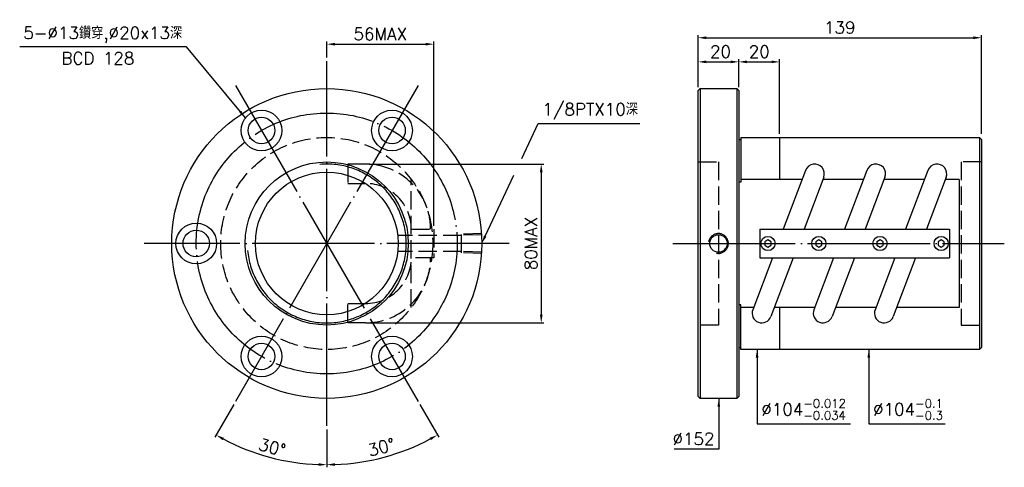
# Model space of a CAD drawing. Header units: millimetres. Extents: x -148 to 335, y 90 to 310.
import ezdxf
from ezdxf.enums import TextEntityAlignment as Align

# ---------------------------------------------------------------- set-up
doc = ezdxf.new("R2010")
doc.units = ezdxf.units.MM
doc.header["$LTSCALE"] = 3
for name, pattern in [('CENTER', [22, 20, -1, 0, -1]), ('DASHED', [4, 3, -1]), ('THIN', [200000, 200000, 0])]:
    doc.linetypes.add(name, pattern=pattern)
for name, color, linetype in [('DIM', 2, 'Continuous'), ('NT', 7, 'Continuous'), ('NT-DIM', 2, 'Continuous'), ('SH', 7, 'Continuous')]:
    doc.layers.add(name, color=color, linetype=linetype)
doc.styles.get("Standard").update_dxf_attribs({"font": 'simplex.shx', "bigfont": 'chineset.shx'})
doc.dimstyles.new('ISO-25', dxfattribs={"dimscale": 2, "dimtxt": 3, "dimasz": 2, "dimexe": 0.646, "dimexo": 0.862, "dimgap": 1, "dimtad": 1, "dimdec": 3, "dimdsep": 46, "dimtxsty": 'Standard', "dimcen": 1.5, "dimclrd": 256, "dimclre": 256, "dimclrt": 256, "dimazin": 2, "dimtfac": 1, "dimtdec": 3, "dimtmove": 0, "dimatfit": 3, "dimfxl": 0, "dimtolj": 1, "dimlwd": -1, "dimlwe": -1, "dimarcsym": 0})

# ---------------------------------------------------------------- blocks, each defined once
blk = doc.blocks.new('*D10')
at = {"layer": 'Defpoints', "color": 0}
for p in [(323.51, 300.93), (184.51, 275), (323.51, 252)]:
    blk.add_point(p, dxfattribs=at)
at = {"layer": 'NT-DIM'}
for p, q in [((184.51, 276.72), (184.51, 302.22)), ((188.51, 300.93), (319.51, 300.93)), ((323.51, 253.72), (323.51, 302.22))]:
    blk.add_line(p, q, dxfattribs=at)
for points in [[(188.51, 301.59), (188.51, 300.26), (184.51, 300.93)], [(319.51, 301.59), (319.51, 300.26), (323.51, 300.93)]]:
    blk.add_solid(points, dxfattribs=at)
at = {"layer": 'NT-DIM', "insert": (254.01, 305.93), "char_height": 6, "attachment_point": 5}
blk.add_mtext('\\A1;139', dxfattribs=at)
blk = doc.blocks.new('*D11')
at = {"layer": 'Defpoints', "color": 0}
for p in [(204.51, 289.09), (184.51, 276), (204.51, 276)]:
    blk.add_point(p, dxfattribs=at)
at = {"layer": 'NT-DIM'}
for p, q in [((184.51, 277.72), (184.51, 290.39)), ((204.51, 277.72), (204.51, 290.39)), ((188.51, 289.09), (200.51, 289.09))]:
    blk.add_line(p, q, dxfattribs=at)
for points in [[(188.51, 289.76), (188.51, 288.43), (184.51, 289.09)], [(200.51, 289.76), (200.51, 288.43), (204.51, 289.09)]]:
    blk.add_solid(points, dxfattribs=at)
at = {"layer": 'NT-DIM', "insert": (195.51, 294.09), "char_height": 6, "attachment_point": 5}
blk.add_mtext('\\A1;20', dxfattribs=at)
blk = doc.blocks.new('*D26')
at = {"layer": 'Defpoints', "color": 0}
for p in [(224.51, 289.09), (204.51, 275), (224.51, 252)]:
    blk.add_point(p, dxfattribs=at)
at = {"layer": 'DIM'}
for p, q in [((204.51, 276.72), (204.51, 290.39)), ((224.51, 253.72), (224.51, 290.39)), ((208.51, 289.09), (220.51, 289.09))]:
    blk.add_line(p, q, dxfattribs=at)
for points in [[(208.51, 289.76), (208.51, 288.43), (204.51, 289.09)], [(220.51, 289.76), (220.51, 288.43), (224.51, 289.09)]]:
    blk.add_solid(points, dxfattribs=at)
at = {"layer": 'DIM', "insert": (214.51, 294.09), "char_height": 6, "attachment_point": 5}
blk.add_mtext('\\A1;20', dxfattribs=at)
blk = doc.blocks.new('*D27')
at = {"layer": 'Defpoints', "color": 0}
for p in [(2.41, 289.5), (-42.34, 277.51), (47.16, 122.49), (2.41, 110.5), (21.25, 93.13)]:
    blk.add_point(p, dxfattribs=at)
at = {"layer": 'DIM'}
for p, q in [((48.02, 121), (57.32, 104.9)), ((2.41, 108.78), (2.41, 90.19))]:
    blk.add_line(p, q, dxfattribs=at)
blk.add_arc((2.41, 200), 108.52, 272.1121, 297.8879, dxfattribs=at)
for points in [[(52.85, 104.67), (53.49, 103.5), (56.67, 106.02)], [(6.42, 90.89), (6.4, 92.22), (2.41, 91.48)]]:
    blk.add_solid(points, dxfattribs=at)
at = {"layer": 'DIM', "insert": (29.2, 100.01), "char_height": 6, "attachment_point": 5, "rotation": 15}
blk.add_mtext('\\A1;30°', dxfattribs=at)
blk = doc.blocks.new('*D28')
at = {"layer": 'Defpoints', "color": 0}
for p in [(2.41, 200), (-42.34, 122.49), (2.41, 110.5), (-34.7, 98.03)]:
    blk.add_point(p, dxfattribs=at)
at = {"layer": 'DIM'}
for p, q in [((-43.2, 121), (-52.49, 104.9)), ((2.41, 108.78), (2.41, 90.19))]:
    blk.add_line(p, q, dxfattribs=at)
blk.add_arc((2.41, 200), 108.52, 242.1121, 267.8879, dxfattribs=at)
for points in [[(-48.67, 103.5), (-48.02, 104.67), (-51.85, 106.02)], [(-1.58, 92.22), (-1.6, 90.89), (2.41, 91.48)]]:
    blk.add_solid(points, dxfattribs=at)
at = {"layer": 'DIM', "insert": (-24.38, 100.01), "char_height": 6, "attachment_point": 5, "rotation": 345}
blk.add_mtext('\\A1;30°', dxfattribs=at)
blk = doc.blocks.new('*D29')
at = {"layer": 'Defpoints', "color": 0}
for p in [(54.86, 297.76), (2.41, 289.5), (54.86, 207)]:
    blk.add_point(p, dxfattribs=at)
at = {"layer": 'DIM'}
for p, q in [((2.41, 291.22), (2.41, 299.06)), ((6.41, 297.76), (50.86, 297.76)), ((54.86, 208.72), (54.86, 299.06))]:
    blk.add_line(p, q, dxfattribs=at)
for points in [[(6.41, 298.43), (6.41, 297.1), (2.41, 297.76)], [(50.86, 298.43), (50.86, 297.1), (54.86, 297.76)]]:
    blk.add_solid(points, dxfattribs=at)
at = {"layer": 'DIM', "insert": (28.64, 302.76), "char_height": 6, "attachment_point": 5}
blk.add_mtext('\\A1;56MAX', dxfattribs=at)
blk = doc.blocks.new('*D30')
at = {"layer": 'Defpoints', "color": 0}
for p in [(21.43, 238.94), (21.43, 161.06), (107.58, 161.06)]:
    blk.add_point(p, dxfattribs=at)
at = {"layer": 'DIM'}
for p, q in [((23.15, 238.94), (108.87, 238.94)), ((107.58, 234.94), (107.58, 165.06)), ((23.15, 161.06), (108.87, 161.06))]:
    blk.add_line(p, q, dxfattribs=at)
for points in [[(106.92, 234.94), (108.25, 234.94), (107.58, 238.94)], [(106.92, 165.06), (108.25, 165.06), (107.58, 161.06)]]:
    blk.add_solid(points, dxfattribs=at)
at = {"layer": 'DIM', "insert": (102.58, 200), "char_height": 6, "attachment_point": 5, "rotation": 90}
blk.add_mtext('\\A1;80MAX', dxfattribs=at)

msp = doc.modelspace()

# ---------------------------------------------------------------- linework, layer by layer
at = {"layer": 'DIM', "color": 1, "linetype": 'DASHED'}
for p, q in [((68.4162, 203.9706), (37.4162, 203.9706)), ((78.4113, 204.864), (68.4162, 204.5516)), ((68.4162, 195.4484), (68.4162, 204.5516)), ((78.4113, 204.283), (68.4162, 203.9706)), ((68.4162, 196.0294), (37.4162, 196.0294)), ((78.4113, 195.717), (68.4162, 196.0294)), ((78.4113, 195.136), (68.4162, 195.4484))]:
    msp.add_line(p, q, dxfattribs=at)
at = {"layer": 'DIM'}
for points in [[(97.9926, 241.6517), (106.0749, 258.8438), (106.1749, 258.8438), (155.8892, 258.8438)], [(80.1131, 203.6199), (94.1721, 233.525)]]:
    msp.add_lwpolyline(points, dxfattribs=at)
msp.add_solid([(80.7165, 203.3363), (78.4113, 200), (79.5098, 203.9036)], dxfattribs=at)
at = {"layer": 'NT', "color": 3, "linetype": 'CENTER'}
for p, q in [((2.4113, 110.5), (2.4113, 289.5)), ((-42.3387, 277.5093), (47.1613, 122.4907)), ((47.1613, 277.5093), (-42.3387, 122.4907)), ((91.9113, 200), (-87.0887, 200))]:
    msp.add_line(p, q, dxfattribs=at)
at = {"layer": 'NT', "color": 7, "linetype": 'Continuous'}
for p, q in [((184.5057, 275), (185.5057, 276)), ((185.5057, 276), (203.5057, 276)), ((185.5057, 276), (185.5057, 124)), ((203.5057, 276), (204.5057, 275)), ((203.5057, 276), (203.5057, 124)), ((184.5057, 125), (184.5057, 275)), ((204.5057, 275), (204.5057, 125)), ((205.5057, 252), (205.5057, 230.0543)), ((205.5057, 252), (322.5057, 252)), ((224.5057, 252), (224.5057, 231.399)), ((322.5057, 252), (322.5057, 148)), ((322.5057, 252), (323.5057, 251)), ((204.5057, 251), (205.5057, 251)), ((323.5057, 251), (323.5057, 149)), ((237.244, 235.8694), (226.295, 207)), ((246.1267, 232.5006), (236.4553, 207)), ((267.244, 235.8694), (256.295, 207)), ((276.1267, 232.5006), (266.4553, 207)), ((297.244, 235.8694), (286.295, 207)), ((306.1267, 232.5006), (296.4553, 207)), ((205.5057, 230.0543), (204.5057, 230.0543)), ((312.5057, 231.399), (312.5057, 168.601)), ((214.7204, 207), (307.7204, 207)), ((214.7204, 207), (214.7204, 193)), ((307.7204, 207), (307.7204, 193)), ((220.9854, 193), (211.314, 167.4994)), ((214.7204, 193), (307.7204, 193)), ((231.1457, 193), (220.1967, 164.1306)), ((250.9854, 193), (241.314, 167.4994)), ((261.1457, 193), (250.1967, 164.1306)), ((280.9854, 193), (271.314, 167.4994)), ((291.1457, 193), (280.1967, 164.1306)), ((205.5057, 169.9457), (204.5057, 169.9457)), ((205.5057, 148), (205.5057, 169.9457)), ((224.5057, 168.601), (224.5057, 148)), ((271.7318, 168.601), (251.8921, 168.601)), ((312.5057, 168.601), (281.8921, 168.601)), ((204.5057, 149), (205.5057, 149)), ((322.5057, 148), (205.5057, 148)), ((323.5057, 149), (322.5057, 148)), ((185.5057, 124), (184.5057, 125)), ((203.5057, 124), (185.5057, 124)), ((204.5057, 125), (203.5057, 124))]:
    msp.add_line(p, q, dxfattribs=at)
at = {"layer": 'NT', "color": 1, "linetype": 'DASHED'}
for p, q in [((184.5057, 240), (194.5057, 240)), ((194.5057, 240), (194.5057, 160)), ((313.5057, 240), (313.5057, 160)), ((323.5057, 240), (313.5057, 240)), ((43.8613, 168.601), (43.8613, 231.399)), ((43.8613, 207), (54.8613, 207)), ((54.8613, 207), (54.8613, 193)), ((54.8613, 193), (43.8613, 193)), ((194.5057, 160), (184.5057, 160)), ((313.5057, 160), (323.5057, 160))]:
    msp.add_line(p, q, dxfattribs=at)
for points in [[(21.426, 238.9353), (12.6999, 238.9353), (12.6999, 229.4353), (21.426, 229.4353)], [(21.426, 161.0647), (12.6999, 161.0647), (12.6999, 170.5647), (21.426, 170.5647)]]:
    msp.add_lwpolyline(points, dxfattribs=at)
at = {"layer": 'NT', "color": 7, "linetype": 'Continuous'}
for points in [[(235.5486, 231.399), (205.5057, 231.399)], [(265.5486, 231.399), (245.7089, 231.399)], [(295.5486, 231.399), (275.7089, 231.399)], [(312.5057, 231.399), (305.7089, 231.399)], [(211.7318, 168.601), (205.5057, 168.601)], [(241.7318, 168.601), (221.8921, 168.601)]]:
    msp.add_lwpolyline(points, dxfattribs=at)
for points in [[(218.7656, 201.7321), (217.2656, 200.866), (217.2656, 199.134), (218.7656, 198.2679), (220.2656, 199.134), (220.2656, 200.866)], [(243.7204, 201.7321), (242.2204, 200.866), (242.2204, 199.134), (243.7204, 198.2679), (245.2204, 199.134), (245.2204, 200.866)], [(273.7204, 201.7321), (272.2204, 200.866), (272.2204, 199.134), (273.7204, 198.2679), (275.2204, 199.134), (275.2204, 200.866)], [(303.7204, 201.7321), (302.2204, 200.866), (302.2204, 199.134), (303.7204, 198.2679), (305.2204, 199.134), (305.2204, 200.866)]]:
    msp.add_lwpolyline(points, close=True, dxfattribs=at)
for centre, radius in [((2.4113, 200), 76), ((-29.5887, 255.4256), 10), ((-29.5887, 255.4256), 6.5), ((34.4113, 255.4256), 10), ((34.4113, 255.4256), 6.5), ((2.4113, 200), 40), ((2.4113, 200), 35), ((-61.5887, 200), 10), ((-61.5887, 200), 6.5), ((194.5057, 200), 4.2809), ((218.7656, 200), 3.5), ((243.7204, 200), 3.5), ((273.7204, 200), 3.5), ((303.7204, 200), 3.5), ((-29.5887, 144.5744), 10), ((34.4113, 144.5744), 10), ((-29.5887, 144.5744), 6.5), ((34.4113, 144.5744), 6.5)]:
    msp.add_circle(centre, radius, dxfattribs=at)
at = {"layer": 'NT', "color": 3, "linetype": 'CENTER'}
msp.add_circle((2.4113, 200), 64, dxfattribs=at)
at = {"layer": 'NT', "color": 1, "linetype": 'DASHED'}
msp.add_circle((2.4113, 200), 52, dxfattribs=at)
at = {"layer": 'NT', "color": 5, "linetype": 'THIN'}
for centre, radius, start, end in [((2.4113, 200), 38.945, 185, 95), ((194.5057, 200), 4.8616, 258.294842, 172.155915)]:
    msp.add_arc(centre, radius, start, end, dxfattribs=at)
at = {"layer": 'NT', "color": 1, "linetype": 'DASHED'}
for centre, radius, start, end in [((21.426, 207), 31.9353, 0, 90), ((21.426, 207), 22.4353, 0, 90), ((21.426, 193), 31.9353, 270, 0), ((21.426, 193), 22.4353, 270, 0)]:
    msp.add_arc(centre, radius, start, end, dxfattribs=at)
at = {"layer": 'NT', "color": 7, "linetype": 'Continuous'}
for centre, start, end in [((241.6854, 234.185), 339.230272, 159.230272), ((271.6854, 234.185), 339.230272, 159.230272), ((301.6854, 234.185), 339.230272, 159.230272), ((215.7554, 165.815), 159.230272, 339.230272), ((245.7554, 165.815), 159.230272, 339.230272), ((275.7554, 165.815), 159.230272, 339.230272)]:
    msp.add_arc(centre, 4.75, start, end, dxfattribs=at)
at = {"layer": 'SH', "color": 3, "linetype": 'CENTER'}
msp.add_line((172.1423, 200), (334.6791, 200), dxfattribs=at)

# ---------------------------------------------------------------- texts
at = {"layer": 'DIM', "insert": (108.1749, 260.8438), "char_height": 6, "attachment_point": 7}
msp.add_mtext('\\A1;1/8PTX10深', dxfattribs=at)
at = {"layer": 'NT-DIM'}
msp.add_text('BCD 128', height=6, dxfattribs=at).set_placement((-109.8173, 293.8735), align=Align.TOP_CENTER)
at = {"layer": 'NT-DIM', "char_height": 6}
for s, insert, attachment_point in [('5-%%C13鑽穿,%%C20x13深', (-68.465, 298.4805), 9), ('\\A1;%%C104{\\H0.7x;\\S-0.012^ -0.034;}', (215.5416, 113.5458), 7), ('\\A1;%%C104{\\H0.7x;\\S-0.1^ -0.3;}', (270.3287, 113.5458), 7), ('%%C152', (192.5696, 101.1704), 9)]:
    msp.add_mtext(s, dxfattribs=dict(at, insert=insert, attachment_point=attachment_point))

# ---------------------------------------------------------------- dimensions: what is measured, and where the dimension line sits
at = {"layer": 'DIM'}
dim = msp.add_linear_dim(base=(54.8613, 297.7639), p1=(2.4113, 289.5), p2=(54.8613, 207), text='56MAX', dimstyle='ISO-25', dxfattribs=at)
dim.commit()
dim.dimension.update_dxf_attribs({"geometry": '*D29', "text_midpoint": (28.6363, 302.7639)})
dim = msp.add_linear_dim(base=(224.5057, 289.0939), p1=(204.5057, 275), p2=(224.5057, 252), dimstyle='ISO-25', dxfattribs=at)
dim.commit()
dim.dimension.update_dxf_attribs({"geometry": '*D26', "text_midpoint": (214.5057, 294.0939)})
dim = msp.add_angular_dim_2l(base=(21.2549, 93.1326), line1=((2.4113, 110.5), (2.4113, 289.5)), line2=((-42.3387, 277.5093), (47.1613, 122.4907)), dimstyle='ISO-25', dxfattribs=at)
dim.commit()
dim.dimension.update_dxf_attribs({"geometry": '*D27', "text_midpoint": (29.2033, 100.0112)})
dim = msp.add_linear_dim(base=(107.5827, 161.0647), p1=(21.426, 238.9353), p2=(21.426, 161.0647), angle=90, text='80MAX', dimstyle='ISO-25', dxfattribs=at)
dim.commit()
dim.dimension.update_dxf_attribs({"geometry": '*D30', "text_midpoint": (102.5827, 200)})
dim = msp.add_angular_dim_3p(base=(-34.7033, 98.0283), center=(2.4113, 200), p1=(2.4113, 110.5), p2=(-42.3387, 122.4907), dimstyle='ISO-25', override={"dimtmove": 1}, dxfattribs=at)
dim.commit()
dim.dimension.update_dxf_attribs({"geometry": '*D28', "text_midpoint": (-24.3806, 100.0112)})
at = {"layer": 'NT-DIM'}
dim = msp.add_linear_dim(base=(323.5057, 300.926), p1=(184.5057, 275), p2=(323.5057, 252), dimstyle='ISO-25', override={"dimse2": 0}, dxfattribs=at)
dim.commit()
dim.dimension.update_dxf_attribs({"geometry": '*D10', "text_midpoint": (254.0057, 305.926)})
dim = msp.add_linear_dim(base=(204.5057, 289.0939), p1=(184.5057, 276), p2=(204.5057, 276), dimstyle='ISO-25', override={"dimse2": 0}, dxfattribs=at)
dim.commit()
dim.dimension.update_dxf_attribs({"geometry": '*D11', "text_midpoint": (195.5057, 289.0939), "dimtype": 160})

# ---------------------------------------------------------------- leaders
at = {"layer": 'NT-DIM', "annotation_type": 0, "has_hookline": 1}
for points, hookline_direction, text_width in [([(-37.4613, 261.5917), (-66.365, 296.4805), (-66.465, 296.4805)], 1, 79.7143), ([(213.4416, 148), (213.4416, 111.5458), (213.5416, 111.5458)], 0, 43.6286), ([(268.2287, 148), (268.2287, 111.5458), (268.3287, 111.5458)], 0, 35.4286), ([(194.6696, 124), (194.6696, 99.1704), (194.5696, 99.1704)], 1, 19.7143)]:
    msp.add_leader(points, dimstyle='ISO-25', dxfattribs=dict(at, hookline_direction=hookline_direction, text_width=text_width))

doc.saveas('drawing.dxf')
